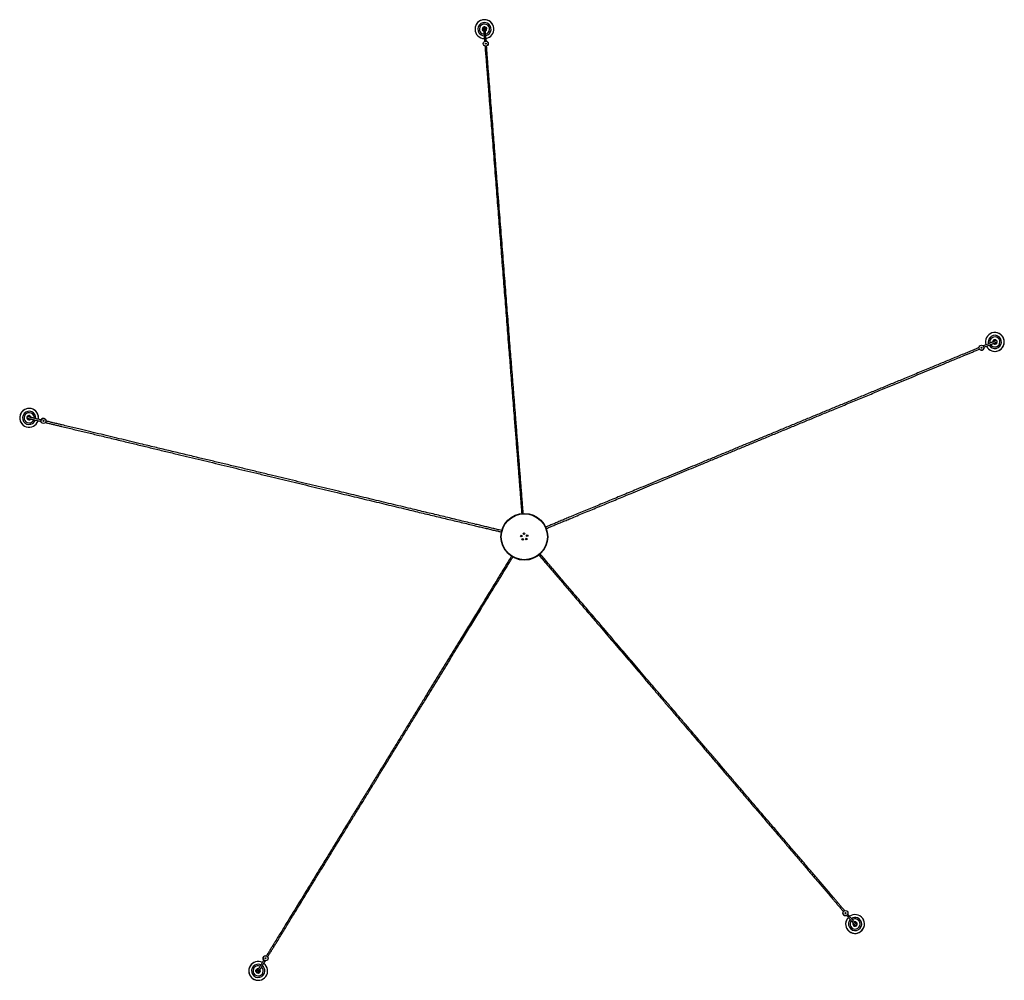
# Model space of a CAD drawing. Header units: millimetres. Extents: x 371 to 997, y 409 to 681.
# Tile 9 of 14: x 610 to 767, y 527 to 681. Entities that reach past the tile are written whole.
import ezdxf

# ---------------------------------------------------------------- set-up
doc = ezdxf.new("R2010")
doc.units = ezdxf.units.MM

msp = doc.modelspace()

# ---------------------------------------------------------------- linework, layer by layer
at = {"color": 7, "linetype": 'Continuous', "lineweight": 25}
for p, q in [((683.99, 679.05), (684.02, 679.01)), ((684.01, 679.13), (684.02, 679.12)), ((684.31, 679.16), (684.29, 679.18)), ((684.31, 679.15), (684.29, 679.18)), ((684.4, 679.43), (684.5, 679.26)), ((684.48, 679.2), (684.49, 679.19)), ((684.49, 679.19), (684.48, 679.2)), ((684.49, 679.23), (684.5, 679.24)), ((684.49, 679.2), (684.49, 679.2)), ((684.5, 679.24), (684.51, 679.23)), ((684.12, 677.14), (684.11, 677.13)), ((684.53, 677.19), (684.53, 677.19)), ((684.61, 676.5), (684.62, 676.51)), ((764.03, 628.39), (764.02, 628.4)), ((765.81, 629.11), (765.78, 629.07)), ((766.01, 628.84), (766.03, 628.87)), ((766.01, 628.84), (766.03, 628.87)), ((766.1, 628.69), (766.1, 628.68)), ((766.1, 628.68), (766.11, 628.69)), ((766.14, 628.69), (766.15, 628.68)), ((766.15, 628.68), (766.14, 628.67)), ((766.3, 628.84), (766.17, 628.69)), ((763.58, 627.73), (763.59, 627.73)), ((764.21, 628.02), (764.21, 628.02)), ((610.97, 617.17), (611.17, 617.22)), ((611.19, 617.21), (611.2, 617.22)), ((611.2, 617.2), (611.19, 617.21)), ((611.22, 617.18), (611.23, 617.19)), ((611.23, 617.19), (611.22, 617.18)), ((611.2, 617), (611.17, 616.99)), ((611.21, 617), (611.17, 616.99)), ((611.21, 616.66), (611.26, 616.68)), ((613.07, 616.2), (613.08, 616.19)), ((613.15, 616.61), (613.15, 616.6)), ((613.82, 616.47), (613.82, 616.48)), ((690.37, 598.26), (690.37, 598.25)), ((690.62, 598.27), (690.62, 598.28)), ((690.95, 598.08), (690.94, 598.08)), ((690.02, 597.77), (690.03, 597.76)), ((690.08, 598.01), (690.07, 598.01)), ((690.17, 597.42), (690.16, 597.41)), ((690.38, 597.28), (690.38, 597.29)), ((690.76, 597.32), (690.76, 597.31)), ((690.95, 597.47), (690.95, 597.48)), ((691.03, 597.84), (691.04, 597.85)), ((741.6, 537.56), (741.6, 537.54)), ((742.07, 537.05), (742.07, 537.05)), ((742.37, 537.33), (742.37, 537.35)), ((743.29, 535.45), (743.28, 535.45)), ((743.28, 535.45), (743.29, 535.45)), ((743.29, 535.41), (743.28, 535.41)), ((743.3, 535.42), (743.29, 535.41)), ((743.5, 535.32), (743.31, 535.39)), ((743.4, 535.59), (743.44, 535.58)), ((743.41, 535.59), (743.44, 535.58)), ((743.6, 535.87), (743.55, 535.88)), ((743.63, 535.78), (743.62, 535.79)), ((649.05, 530.59), (649.03, 530.59)), ((648.71, 529.99), (648.71, 529.99)), ((649.07, 529.8), (649.08, 529.8)), ((647.5, 528.1), (647.51, 528.3)), ((647.53, 528.32), (647.52, 528.33)), ((647.54, 528.32), (647.53, 528.32)), ((647.57, 528.34), (647.56, 528.35)), ((647.56, 528.35), (647.56, 528.34)), ((647.73, 528.27), (647.73, 528.24)), ((647.73, 528.27), (647.73, 528.24)), ((647.98, 528.12), (647.99, 528.13)), ((648.05, 528.17), (648.05, 528.22))]:
    msp.add_line(p, q, dxfattribs=at)
at = {"color": 8, "linetype": 'Continuous', "lineweight": 25}
for p, q in [((684.49, 679.19), (684.48, 679.21)), ((766.1, 628.68), (766.11, 628.69)), ((611.23, 617.19), (611.21, 617.18)), ((743.28, 535.45), (743.3, 535.44)), ((647.56, 528.35), (647.56, 528.33))]:
    msp.add_line(p, q, dxfattribs=at)
at = {"color": 7, "linetype": 'Continuous', "lineweight": 25, "flags": 128}
for points in [[(684.02, 678.98), (684.01, 678.99), (683.97, 679.03)], [(684.17, 677.17), (684.16, 677.16), (684.12, 677.14)], [(684.53, 677.19), (684.47, 677.21), (684.41, 677.22)], [(764.08, 628.36), (764.07, 628.37), (764.03, 628.39)], [(764.21, 628.02), (764.21, 628.09), (764.2, 628.14)], [(765.75, 629.06), (765.76, 629.07), (765.79, 629.13)], [(611.29, 616.67), (611.28, 616.66), (611.22, 616.64)], [(613.05, 616.26), (613.06, 616.24), (613.07, 616.2)], [(613.15, 616.6), (613.11, 616.55), (613.08, 616.5)], [(742.07, 537.05), (742.13, 537.07), (742.18, 537.09)], [(742.35, 537.27), (742.36, 537.29), (742.37, 537.33)], [(743.53, 535.9), (743.55, 535.9), (743.61, 535.89)], [(648.71, 529.99), (648.75, 529.94), (648.78, 529.9)], [(649.01, 529.8), (649.03, 529.8), (649.07, 529.8)], [(648.07, 528.25), (648.07, 528.23), (648.08, 528.17)]]:
    msp.add_lwpolyline(points, dxfattribs=at)
at = {"color": 7, "linetype": 'Continuous', "lineweight": 25}
for centre, radius in [((684.36, 676.82), 0.4), ((684.36, 676.82), 0.075), ((763.8, 628.07), 0.4), ((763.8, 628.07), 0.075), ((613.45, 616.33), 0.4), ((613.45, 616.33), 0.075), ((690.53, 597.77), 3.75), ((690.53, 597.77), 3.7), ((690.53, 597.77), 3.69), ((690.49, 598.26), 0.125), ((690.99, 597.96), 0.125), ((690.05, 597.89), 0.125), ((690.28, 597.35), 0.125), ((690.53, 597.77), 0.000692), ((690.85, 597.4), 0.125), ((741.99, 537.45), 0.4), ((741.99, 537.45), 0.075), ((649.07, 530.2), 0.4), ((649.07, 530.2), 0.075)]:
    msp.add_circle(centre, radius, dxfattribs=at)
for centre, radius, start, end in [((684.14, 679.14), 1.51, 90, 269.7266), ((684.14, 679.14), 1.06, 281.2974, 213.1576), ((684.14, 679.14), 1.51, 279.2638, 90), ((684.14, 679.14), 1.06, 213.1576, 267.7122), ((684.14, 679.14), 0.35, 110.1888, 213.1576), ((684.14, 679.14), 0.325, 115.3591, 213.1576), ((684.14, 679.14), 0.35, 213.1576, 253.4847), ((684.14, 679.14), 0.325, 213.1576, 251.396), ((684.14, 679.14), 0.2, 134.09, 213.1576), ((684.14, 679.14), 0.175, 141.258, 213.1576), ((684.14, 679.14), 0.35, 295.5261, 80.3031), ((684.14, 679.14), 0.325, 297.4945, 73.7669), ((684.14, 679.14), 0.2, 313.9, 55.4462), ((684.14, 679.14), 0.175, 321.0355, 47.0894), ((684.35, 679.4), 0.05, 33.1576, 95.947), ((684.46, 679.24), 0.05, 303.1779, 311.1274), ((684.46, 679.24), 0.05, 355.5793, 33.1576), ((684.38, 676.83), 0.396, 328.8307, 85.2675), ((684.37, 676.83), 0.4, 308.6288, 66.2112), ((765.94, 629), 1.51, 288, 197.738), ((765.94, 629), 1.06, 141.1576, 195.7122), ((765.94, 629), 1.06, 209.2974, 141.1576), ((763.82, 628.05), 0.396, 256.8641, 13.2675), ((765.94, 629), 1.51, 207.2506, 288), ((765.94, 629), 0.35, 141.1576, 181.4847), ((765.94, 629), 0.325, 141.1576, 179.396), ((765.94, 629), 0.35, 38.1888, 141.1576), ((765.94, 629), 0.325, 43.3591, 141.1576), ((765.94, 629), 0.35, 223.5261, 8.3031), ((765.94, 629), 0.325, 225.4945, 1.7669), ((765.94, 629), 0.2, 62.09, 141.1576), ((765.94, 629), 0.175, 69.258, 141.1576), ((765.94, 629), 0.2, 241.9, 343.4462), ((765.94, 629), 0.175, 249.0355, 335.0894), ((766.13, 628.72), 0.05, 231.1779, 239.1274), ((766.13, 628.72), 0.05, 283.5793, 321.1576), ((766.26, 628.87), 0.05, 321.1576, 23.947), ((763.81, 628.06), 0.4, 236.6288, 354.2112), ((611.17, 616.83), 1.51, 72, 341.738), ((611.17, 616.83), 1.06, 353.2974, 285.1576), ((611.17, 616.83), 0.35, 7.5261, 152.3031), ((611.17, 616.83), 0.325, 9.4945, 145.7669), ((610.99, 617.12), 0.05, 105.1576, 167.947), ((611.17, 616.83), 0.2, 25.9, 127.4462), ((611.17, 616.83), 0.175, 33.0355, 119.0894), ((611.18, 617.17), 0.05, 67.5793, 105.1576), ((611.18, 617.17), 0.05, 15.1779, 23.1274), ((611.17, 616.83), 1.51, 351.2506, 72), ((611.17, 616.83), 0.35, 182.1888, 285.1576), ((611.17, 616.83), 0.325, 187.3591, 285.1576), ((611.17, 616.83), 0.2, 206.09, 285.1576), ((611.17, 616.83), 0.175, 213.258, 285.1576), ((611.17, 616.83), 0.325, 285.1576, 323.396), ((611.17, 616.83), 0.35, 285.1576, 325.4847), ((611.17, 616.83), 1.06, 285.1576, 339.7122), ((613.44, 616.35), 0.396, 47.2875, 157.266), ((613.44, 616.34), 0.4, 20.6288, 138.2112), ((741.98, 537.44), 0.4, 164.6288, 282.2112), ((741.98, 537.43), 0.396, 191.2875, 301.266), ((743.54, 535.7), 1.51, 135.2638, 306), ((743.54, 535.7), 1.06, 137.2974, 69.1576), ((743.54, 535.7), 1.51, 306, 125.7266), ((743.54, 535.7), 1.06, 69.1576, 123.7122), ((743.54, 535.7), 0.35, 151.5261, 296.3031), ((743.54, 535.7), 0.325, 153.4945, 289.7669), ((743.33, 535.43), 0.05, 159.1779, 167.1274), ((743.33, 535.43), 0.05, 211.5793, 249.1576), ((743.54, 535.7), 0.2, 169.9, 271.4462), ((743.54, 535.7), 0.175, 177.0355, 263.0894), ((743.54, 535.7), 0.35, 69.1576, 109.4847), ((743.54, 535.7), 0.325, 69.1576, 107.396), ((743.51, 535.36), 0.05, 249.1576, 311.947), ((743.54, 535.7), 0.175, 357.258, 69.1576), ((743.54, 535.7), 0.2, 350.09, 69.1576), ((743.54, 535.7), 0.325, 331.3591, 69.1576), ((743.54, 535.7), 0.35, 326.1888, 69.1576), ((649.04, 530.19), 0.396, 111.3653, 229.2679), ((649.05, 530.19), 0.4, 92.6288, 210.2112), ((647.88, 528.18), 1.51, 63.2638, 234), ((647.88, 528.18), 1.06, 65.2974, 357.1576), ((647.88, 528.18), 1.51, 234, 53.7266), ((647.88, 528.18), 1.06, 357.1576, 51.7122), ((647.55, 528.1), 0.05, 177.1576, 239.947), ((647.56, 528.3), 0.05, 139.5793, 177.1576), ((647.88, 528.18), 0.35, 79.5261, 224.3031), ((647.88, 528.18), 0.325, 81.4945, 217.7669), ((647.56, 528.3), 0.05, 87.1779, 95.1274), ((647.88, 528.18), 0.2, 97.9, 199.4462), ((647.88, 528.18), 0.175, 105.0355, 191.0894), ((647.88, 528.18), 0.35, 254.1888, 357.1576), ((647.88, 528.18), 0.325, 259.3591, 357.1576), ((647.88, 528.18), 0.2, 278.09, 357.1576), ((647.88, 528.18), 0.175, 285.258, 357.1576), ((647.88, 528.18), 0.325, 357.1576, 35.396), ((647.88, 528.18), 0.35, 357.1576, 37.4847)]:
    msp.add_arc(centre, radius, start, end, dxfattribs=at)
at = {"color": 8, "linetype": 'Continuous', "lineweight": 25}
for centre, radius, start, end in [((684.14, 679.14), 1.51, 279.2405, 180), ((684.14, 679.14), 1.51, 180, 269.7517), ((684.14, 679.14), 0.813, 283.4229, 213.1576), ((684.14, 679.14), 0.813, 213.1576, 265.6242), ((765.94, 629), 1.51, 108, 197.7517), ((765.94, 629), 1.51, 207.2405, 108), ((765.94, 629), 0.813, 211.4229, 141.1576), ((765.94, 629), 0.812, 141.1576, 193.6242), ((611.17, 616.83), 1.51, 351.2405, 252), ((611.17, 616.83), 0.813, 355.4229, 285.1576), ((611.17, 616.83), 1.51, 252, 341.7517), ((611.17, 616.83), 0.813, 285.1576, 337.6242), ((743.54, 535.7), 1.51, 135.2405, 36), ((743.54, 535.7), 1.51, 36, 125.7517), ((743.54, 535.7), 0.812, 139.4229, 69.1576), ((743.54, 535.7), 0.812, 69.1576, 121.6242), ((647.88, 528.18), 1.51, 63.2405, 324), ((647.88, 528.18), 0.813, 67.4229, 357.1576), ((647.88, 528.18), 0.813, 357.1576, 49.6242), ((647.88, 528.18), 1.51, 324, 53.7517)]:
    msp.add_arc(centre, radius, start, end, dxfattribs=at)
at = {"color": 7, "linetype": 'Continuous', "lineweight": 25}
for points, knots in [([(684.24, 679.4), (684.24, 679.41), (684.23, 679.44), (684.21, 679.47), (684.18, 679.5), (684.15, 679.51), (684.13, 679.51), (684.12, 679.51), (684.09, 679.51), (684.06, 679.5), (684.04, 679.49), (684.01, 679.46), (683.99, 679.42), (683.99, 679.39), (683.99, 679.38)], [0, 0, 0, 0, 0.1072595, 0.2001264, 0.3397697, 0.4260772, 0.4532947, 0.4747657, 0.5306424, 0.6250453, 0.6929533, 0.7776758, 0.8805426, 1, 1, 1, 1]), ([(683.99, 679.38), (683.99, 679.38), (683.99, 679.38), (683.99, 679.36), (683.99, 679.34), (684, 679.31), (684, 679.28), (684, 679.23), (684.01, 679.19), (684.01, 679.14), (684.02, 679.08), (684.02, 679.01), (684.03, 678.94), (684.03, 678.85), (684.04, 678.73), (684.06, 678.56), (684.07, 678.34), (684.09, 678.09), (684.12, 677.8), (684.14, 677.49), (684.16, 677.28), (684.17, 677.17), (684.17, 677.17)], [0, 0, 0, 0, 0.072727, 0.153021, 0.224222, 0.28712, 0.342454, 0.390909, 0.433096, 0.475096, 0.51169, 0.548481, 0.585751, 0.623413, 0.661436, 0.718586, 0.774491, 0.830209, 0.886618, 0.942786, 0.999324, 1, 1, 1, 1]), ([(684.41, 677.22), (684.41, 677.31), (684.39, 677.51), (684.37, 677.8), (684.34, 678.09), (684.32, 678.35), (684.31, 678.54), (684.3, 678.68), (684.29, 678.78), (684.28, 678.87), (684.28, 678.95), (684.27, 679.03), (684.26, 679.11), (684.26, 679.18), (684.25, 679.24), (684.25, 679.29), (684.25, 679.34), (684.24, 679.37), (684.24, 679.39), (684.24, 679.4), (684.24, 679.4), (684.24, 679.4)], [0, 0, 0, 0, 0.048805, 0.10571, 0.161756, 0.218254, 0.274404, 0.309784, 0.343576, 0.375763, 0.407319, 0.445188, 0.491371, 0.537374, 0.590757, 0.652365, 0.723156, 0.785912, 0.855541, 0.932612, 1, 1, 1, 1]), ([(684.29, 679.18), (684.28, 679.19), (684.27, 679.21), (684.26, 679.23), (684.25, 679.24)], [0, 0, 0, 0, 0.649859, 1, 1, 1, 1]), ([(684.35, 679.46), (684.35, 679.45), (684.35, 679.44), (684.35, 679.43), (684.35, 679.43)], [0, 0, 0, 0, 0.500207, 1, 1, 1, 1]), ([(684.51, 679.23), (684.51, 679.23), (684.51, 679.23), (684.51, 679.24), (684.5, 679.25), (684.48, 679.28), (684.45, 679.31), (684.42, 679.35), (684.4, 679.39), (684.37, 679.42), (684.36, 679.44), (684.35, 679.45), (684.35, 679.45), (684.35, 679.45)], [0, 0, 0, 0, 0.016179, 0.115473, 0.217808, 0.320158, 0.424989, 0.530491, 0.637118, 0.745336, 0.853647, 0.964174, 1, 1, 1, 1]), ([(684.43, 679.32), (684.43, 679.33), (684.42, 679.34), (684.4, 679.37), (684.37, 679.4), (684.36, 679.42), (684.35, 679.43), (684.35, 679.43), (684.35, 679.43)], [0, 0, 0, 0, 0.0437521, 0.2681621, 0.492572, 0.716982, 0.941392, 1, 1, 1, 1]), ([(684.5, 679.24), (684.5, 679.24), (684.5, 679.24), (684.48, 679.26), (684.46, 679.29), (684.45, 679.31), (684.44, 679.31)], [0, 0, 0, 0, 0.2304577, 0.5423782, 0.8542986, 1, 1, 1, 1]), ([(684.49, 679.23), (684.49, 679.23), (684.49, 679.23), (684.47, 679.25), (684.46, 679.27), (684.45, 679.28)], [0, 0, 0, 0, 0.3795404, 0.759369, 1, 1, 1, 1]), ([(684.5, 679.2), (684.5, 679.2), (684.49, 679.21), (684.49, 679.22), (684.49, 679.23)], [0, 0, 0, 0, 0.516794, 1, 1, 1, 1]), ([(684.53, 677.19), (684.53, 677.19), (684.52, 677.19), (684.5, 677.2), (684.46, 677.21), (684.41, 677.22), (684.36, 677.22), (684.32, 677.22), (684.28, 677.21), (684.24, 677.2), (684.23, 677.2), (684.23, 677.2), (684.23, 677.2)], [0, 0, 0, 0, 0.1021274, 0.2040731, 0.3106445, 0.4207708, 0.5261068, 0.6262693, 0.7279385, 0.8355607, 0.9454885, 1, 1, 1, 1]), ([(684.22, 676.44), (684.24, 676.28), (684.26, 675.93), (684.3, 675.4), (684.35, 674.86), (684.39, 674.32), (684.45, 673.62), (684.51, 672.76), (684.59, 671.77), (684.67, 670.78), (684.75, 669.8), (684.82, 668.82), (684.93, 667.41), (685.08, 665.57), (685.25, 663.38), (685.42, 661.26), (685.58, 659.22), (685.74, 657.16), (685.9, 655.16), (686.05, 653.22), (686.2, 651.34), (686.35, 649.44), (686.5, 647.53), (686.65, 645.61), (686.8, 643.67), (686.95, 641.71), (687.1, 639.78), (687.25, 637.89), (687.4, 636.03), (687.55, 634.16), (687.69, 632.28), (687.84, 630.4), (687.98, 628.6), (688.12, 626.88), (688.25, 625.26), (688.37, 623.63), (688.5, 622.01), (688.63, 620.39), (688.76, 618.78), (688.87, 617.29), (688.98, 615.92), (689.08, 614.68), (689.18, 613.44), (689.27, 612.22), (689.37, 611.01), (689.46, 609.83), (689.55, 608.67), (689.64, 607.53), (689.72, 606.5), (689.79, 605.59), (689.86, 604.78), (689.92, 604), (689.98, 603.25), (690.03, 602.55), (690.07, 602.02), (690.1, 601.67), (690.11, 601.54), (690.11, 601.49)], [0, 0, 0, 0, 0.006138, 0.013035, 0.020017, 0.027078, 0.034118, 0.04753, 0.06106, 0.074511, 0.088074, 0.101597, 0.11511, 0.147051, 0.179008, 0.207489, 0.236022, 0.264503, 0.293009, 0.318426, 0.343869, 0.369276, 0.394701, 0.420106, 0.445514, 0.470927, 0.496323, 0.52002, 0.543707, 0.567397, 0.591102, 0.614794, 0.638507, 0.658839, 0.679159, 0.699502, 0.719855, 0.740191, 0.760552, 0.780928, 0.796886, 0.812851, 0.828841, 0.844827, 0.860785, 0.876482, 0.892194, 0.90788, 0.923541, 0.935427, 0.947306, 0.959155, 0.970854, 0.982119, 0.992944, 0.997453, 1, 1, 1, 1]), ([(690.36, 601.51), (690.35, 601.65), (690.32, 602.01), (690.28, 602.63), (690.22, 603.37), (690.16, 604.14), (690.09, 604.94), (690.02, 605.85), (689.94, 606.88), (689.85, 608.03), (689.76, 609.21), (689.66, 610.4), (689.57, 611.61), (689.48, 612.82), (689.38, 614.03), (689.28, 615.26), (689.18, 616.61), (689.06, 618.1), (688.93, 619.72), (688.81, 621.34), (688.68, 622.97), (688.55, 624.6), (688.42, 626.24), (688.28, 627.96), (688.14, 629.77), (687.99, 631.67), (687.84, 633.56), (687.7, 635.44), (687.55, 637.31), (687.4, 639.25), (687.24, 641.25), (687.08, 643.31), (686.92, 645.35), (686.76, 647.37), (686.6, 649.38), (686.44, 651.49), (686.26, 653.69), (686.08, 655.99), (685.9, 658.28), (685.74, 660.36), (685.59, 662.25), (685.46, 663.95), (685.32, 665.65), (685.19, 667.35), (685.05, 669.06), (684.94, 670.53), (684.84, 671.76), (684.76, 672.74), (684.7, 673.6), (684.64, 674.34), (684.59, 674.94), (684.54, 675.54), (684.51, 676.04), (684.48, 676.34), (684.47, 676.44)], [0, 0, 0, 0, 0.00734, 0.019146, 0.031029, 0.042944, 0.054867, 0.066776, 0.082825, 0.098904, 0.114961, 0.131011, 0.147093, 0.162883, 0.178643, 0.194416, 0.2102, 0.23068, 0.251137, 0.271613, 0.292073, 0.312514, 0.332967, 0.353411, 0.37724, 0.401082, 0.424907, 0.448728, 0.472556, 0.496366, 0.523048, 0.549724, 0.576399, 0.603087, 0.62976, 0.656467, 0.687918, 0.71941, 0.75088, 0.782383, 0.806244, 0.830117, 0.853974, 0.877838, 0.901706, 0.925493, 0.938867, 0.95213, 0.965425, 0.973237, 0.980943, 0.988688, 0.996358, 1, 1, 1, 1]), ([(763.4, 628.08), (763.25, 628.02), (762.93, 627.89), (762.44, 627.68), (761.93, 627.48), (761.43, 627.27), (760.78, 627), (759.99, 626.67), (759.07, 626.29), (758.15, 625.91), (757.25, 625.53), (756.34, 625.16), (755.04, 624.62), (753.33, 623.91), (751.3, 623.07), (749.33, 622.26), (747.44, 621.47), (745.53, 620.68), (743.68, 619.91), (741.88, 619.17), (740.14, 618.45), (738.38, 617.72), (736.61, 616.99), (734.83, 616.25), (733.03, 615.5), (731.21, 614.75), (729.43, 614.01), (727.67, 613.29), (725.95, 612.57), (724.22, 611.86), (722.48, 611.13), (720.73, 610.41), (719.06, 609.72), (717.47, 609.06), (715.97, 608.44), (714.46, 607.82), (712.96, 607.19), (711.46, 606.57), (709.96, 605.95), (708.58, 605.38), (707.32, 604.86), (706.16, 604.38), (705.02, 603.91), (703.88, 603.44), (702.77, 602.97), (701.67, 602.52), (700.59, 602.07), (699.54, 601.64), (698.59, 601.24), (697.74, 600.89), (696.99, 600.58), (696.26, 600.28), (695.57, 599.99), (694.92, 599.72), (694.43, 599.52), (694.11, 599.39), (693.98, 599.34), (693.94, 599.32)], [0, 0, 0, 0, 0.006138, 0.013035, 0.020016, 0.027077, 0.034116, 0.047528, 0.061057, 0.074508, 0.08807, 0.101593, 0.115106, 0.147046, 0.179001, 0.207481, 0.236013, 0.264493, 0.292998, 0.318414, 0.343855, 0.369261, 0.394686, 0.420089, 0.445496, 0.470909, 0.496303, 0.519999, 0.543685, 0.567375, 0.591079, 0.61477, 0.638482, 0.658814, 0.679133, 0.699475, 0.719827, 0.740162, 0.760523, 0.780898, 0.796855, 0.812819, 0.828809, 0.844794, 0.860751, 0.876448, 0.892159, 0.907844, 0.923505, 0.93539, 0.947268, 0.959117, 0.970816, 0.98208, 0.992905, 0.997414, 1, 1, 1, 1]), ([(766.12, 629.21), (766.12, 629.21), (766.12, 629.21), (766.11, 629.2), (766.09, 629.2), (766.06, 629.18), (766.03, 629.17), (765.99, 629.15), (765.95, 629.14), (765.9, 629.12), (765.85, 629.09), (765.78, 629.07), (765.71, 629.04), (765.63, 629.01), (765.52, 628.96), (765.37, 628.9), (765.16, 628.81), (764.93, 628.71), (764.66, 628.6), (764.38, 628.49), (764.18, 628.4), (764.08, 628.36), (764.08, 628.36)], [0, 0, 0, 0, 0.072727, 0.153021, 0.224222, 0.28712, 0.342454, 0.390909, 0.433096, 0.475096, 0.51169, 0.548481, 0.585751, 0.623413, 0.661436, 0.718586, 0.774491, 0.830209, 0.886618, 0.942786, 0.999324, 1, 1, 1, 1]), ([(764.21, 628.02), (764.21, 628.02), (764.21, 628.03), (764.21, 628.05), (764.21, 628.09), (764.2, 628.14), (764.19, 628.19), (764.17, 628.23), (764.15, 628.27), (764.13, 628.3), (764.12, 628.31), (764.12, 628.31), (764.12, 628.31)], [0, 0, 0, 0, 0.102127, 0.204073, 0.310644, 0.420771, 0.526107, 0.626269, 0.727938, 0.835561, 0.945489, 1, 1, 1, 1]), ([(764.2, 628.14), (764.28, 628.18), (764.47, 628.25), (764.74, 628.37), (765.01, 628.48), (765.24, 628.57), (765.42, 628.65), (765.56, 628.7), (765.65, 628.74), (765.73, 628.78), (765.81, 628.81), (765.88, 628.84), (765.95, 628.87), (766.01, 628.89), (766.07, 628.92), (766.12, 628.94), (766.16, 628.96), (766.19, 628.97), (766.21, 628.97), (766.22, 628.98), (766.22, 628.98), (766.22, 628.98)], [0, 0, 0, 0, 0.048805, 0.10571, 0.161756, 0.218254, 0.274404, 0.309784, 0.343576, 0.375763, 0.407319, 0.445188, 0.491371, 0.537374, 0.590757, 0.652365, 0.723156, 0.785912, 0.855541, 0.932612, 1, 1, 1, 1]), ([(766.03, 628.87), (766.04, 628.88), (766.05, 628.89), (766.06, 628.91), (766.07, 628.92)], [0, 0, 0, 0, 0.649859, 1, 1, 1, 1]), ([(766.11, 628.68), (766.11, 628.68), (766.12, 628.68), (766.13, 628.68), (766.14, 628.69)], [0, 0, 0, 0, 0.516794, 1, 1, 1, 1]), ([(766.22, 628.98), (766.23, 628.98), (766.25, 629), (766.28, 629.03), (766.3, 629.07), (766.3, 629.1), (766.29, 629.12), (766.29, 629.13), (766.28, 629.16), (766.27, 629.18), (766.24, 629.2), (766.21, 629.22), (766.17, 629.22), (766.14, 629.21), (766.12, 629.21)], [0, 0, 0, 0, 0.10726, 0.200126, 0.33977, 0.426077, 0.453295, 0.474766, 0.530642, 0.625045, 0.692953, 0.777676, 0.880543, 1, 1, 1, 1]), ([(766.15, 628.67), (766.14, 628.67), (766.14, 628.67), (766.15, 628.68), (766.16, 628.69), (766.18, 628.72), (766.2, 628.75), (766.23, 628.79), (766.26, 628.83), (766.28, 628.86), (766.3, 628.88), (766.31, 628.89), (766.3, 628.89), (766.3, 628.89)], [0, 0, 0, 0, 0.016179, 0.115473, 0.217808, 0.320158, 0.424989, 0.530491, 0.637118, 0.745336, 0.853647, 0.964174, 1, 1, 1, 1]), ([(766.14, 628.69), (766.14, 628.69), (766.14, 628.69), (766.15, 628.71), (766.16, 628.73), (766.17, 628.74)], [0, 0, 0, 0, 0.3795404, 0.759369, 1, 1, 1, 1]), ([(766.15, 628.68), (766.15, 628.68), (766.15, 628.69), (766.16, 628.71), (766.18, 628.74), (766.19, 628.76), (766.2, 628.76)], [0, 0, 0, 0, 0.230458, 0.542378, 0.854299, 1, 1, 1, 1]), ([(766.21, 628.77), (766.21, 628.78), (766.22, 628.79), (766.24, 628.82), (766.26, 628.86), (766.28, 628.88), (766.28, 628.89), (766.28, 628.89), (766.28, 628.88)], [0, 0, 0, 0, 0.043752, 0.268162, 0.492572, 0.716982, 0.941392, 1, 1, 1, 1]), ([(766.31, 628.9), (766.3, 628.9), (766.29, 628.89), (766.28, 628.89), (766.28, 628.89)], [0, 0, 0, 0, 0.500207, 1, 1, 1, 1]), ([(694.04, 599.09), (694.17, 599.14), (694.5, 599.28), (695.08, 599.52), (695.76, 599.8), (696.48, 600.1), (697.21, 600.4), (698.06, 600.75), (699.01, 601.15), (700.08, 601.59), (701.17, 602.04), (702.28, 602.5), (703.39, 602.96), (704.52, 603.43), (705.64, 603.89), (706.78, 604.36), (708.03, 604.88), (709.41, 605.45), (710.91, 606.07), (712.42, 606.7), (713.93, 607.32), (715.44, 607.95), (716.95, 608.58), (718.55, 609.24), (720.23, 609.93), (721.98, 610.66), (723.74, 611.39), (725.48, 612.11), (727.22, 612.83), (729.01, 613.57), (730.86, 614.34), (732.77, 615.13), (734.66, 615.91), (736.54, 616.69), (738.4, 617.46), (740.35, 618.27), (742.4, 619.11), (744.53, 620), (746.64, 620.87), (748.57, 621.67), (750.32, 622.4), (751.9, 623.05), (753.48, 623.7), (755.06, 624.36), (756.64, 625.01), (758, 625.58), (759.14, 626.05), (760.05, 626.43), (760.85, 626.76), (761.53, 627.04), (762.08, 627.27), (762.64, 627.5), (763.11, 627.69), (763.39, 627.81), (763.48, 627.84)], [0, 0, 0, 0, 0.007262, 0.019069, 0.030953, 0.042869, 0.054793, 0.066703, 0.082753, 0.098833, 0.114892, 0.130943, 0.147026, 0.162818, 0.178579, 0.194353, 0.210138, 0.230619, 0.251079, 0.271556, 0.292018, 0.31246, 0.332915, 0.35336, 0.377192, 0.401035, 0.424862, 0.448685, 0.472515, 0.496327, 0.52301, 0.549688, 0.576365, 0.603056, 0.629731, 0.65644, 0.687894, 0.719388, 0.750861, 0.782366, 0.806229, 0.830103, 0.853963, 0.877828, 0.901698, 0.925487, 0.938862, 0.952127, 0.965422, 0.973235, 0.980942, 0.988687, 0.996358, 1, 1, 1, 1]), ([(610.96, 617.01), (610.94, 617.01), (610.92, 617.02), (610.88, 617.01), (610.84, 616.99), (610.82, 616.96), (610.81, 616.94), (610.81, 616.93), (610.8, 616.91), (610.8, 616.88), (610.81, 616.85), (610.83, 616.82), (610.86, 616.79), (610.88, 616.77), (610.9, 616.77)], [0, 0, 0, 0, 0.10726, 0.200126, 0.33977, 0.426077, 0.453295, 0.474766, 0.530642, 0.625045, 0.692953, 0.777676, 0.880543, 1, 1, 1, 1]), ([(610.93, 617.13), (610.94, 617.13), (610.95, 617.13), (610.96, 617.12), (610.96, 617.12)], [0, 0, 0, 0, 0.500207, 1, 1, 1, 1]), ([(611.2, 617.22), (611.2, 617.22), (611.2, 617.22), (611.19, 617.22), (611.17, 617.21), (611.14, 617.2), (611.1, 617.19), (611.06, 617.17), (611.01, 617.16), (610.98, 617.15), (610.95, 617.14), (610.94, 617.13), (610.94, 617.13), (610.94, 617.13)], [0, 0, 0, 0, 0.016179, 0.115473, 0.217808, 0.320158, 0.424989, 0.530491, 0.637118, 0.745336, 0.853647, 0.964174, 1, 1, 1, 1]), ([(611.09, 617.17), (611.08, 617.17), (611.07, 617.16), (611.03, 617.15), (610.99, 617.14), (610.97, 617.13), (610.96, 617.12), (610.96, 617.12), (610.96, 617.12)], [0, 0, 0, 0, 0.043752, 0.268162, 0.492572, 0.716982, 0.941392, 1, 1, 1, 1]), ([(613.09, 616.5), (612.99, 616.52), (612.8, 616.57), (612.51, 616.64), (612.23, 616.71), (611.98, 616.77), (611.79, 616.81), (611.66, 616.84), (611.56, 616.87), (611.47, 616.89), (611.39, 616.91), (611.31, 616.93), (611.24, 616.94), (611.17, 616.96), (611.11, 616.98), (611.06, 616.99), (611.02, 617), (610.99, 617), (610.97, 617.01), (610.96, 617.01), (610.96, 617.01), (610.96, 617.01)], [0, 0, 0, 0, 0.048805, 0.10571, 0.161756, 0.218254, 0.274404, 0.309784, 0.343576, 0.375763, 0.407319, 0.445188, 0.491371, 0.537374, 0.590757, 0.652365, 0.723156, 0.785912, 0.855541, 0.932612, 1, 1, 1, 1]), ([(611.19, 617.21), (611.19, 617.21), (611.19, 617.21), (611.16, 617.2), (611.13, 617.19), (611.11, 617.18), (611.1, 617.18)], [0, 0, 0, 0, 0.230458, 0.542378, 0.854299, 1, 1, 1, 1]), ([(611.2, 617.2), (611.19, 617.2), (611.19, 617.2), (611.17, 617.19), (611.15, 617.18), (611.14, 617.18)], [0, 0, 0, 0, 0.37954, 0.759369, 1, 1, 1, 1]), ([(611.23, 617.19), (611.22, 617.19), (611.21, 617.2), (611.2, 617.2), (611.2, 617.2)], [0, 0, 0, 0, 0.516794, 1, 1, 1, 1]), ([(610.9, 616.77), (610.9, 616.77), (610.9, 616.77), (610.91, 616.77), (610.93, 616.76), (610.96, 616.75), (611, 616.75), (611.04, 616.74), (611.09, 616.72), (611.14, 616.71), (611.19, 616.7), (611.26, 616.68), (611.33, 616.67), (611.42, 616.64), (611.54, 616.62), (611.7, 616.58), (611.91, 616.53), (612.16, 616.47), (612.44, 616.4), (612.74, 616.33), (612.95, 616.28), (613.05, 616.25), (613.05, 616.25)], [0, 0, 0, 0, 0.072727, 0.153021, 0.224222, 0.28712, 0.342454, 0.390909, 0.433096, 0.475096, 0.51169, 0.548481, 0.585751, 0.623413, 0.661436, 0.718586, 0.774491, 0.830209, 0.886618, 0.942786, 0.999324, 1, 1, 1, 1]), ([(611.17, 616.99), (611.16, 616.99), (611.14, 616.98), (611.12, 616.98), (611.12, 616.97)], [0, 0, 0, 0, 0.649859, 1, 1, 1, 1]), ([(613.15, 616.6), (613.15, 616.6), (613.14, 616.6), (613.13, 616.58), (613.11, 616.55), (613.08, 616.5), (613.07, 616.46), (613.05, 616.41), (613.05, 616.37), (613.05, 616.34), (613.05, 616.32), (613.05, 616.32), (613.05, 616.32)], [0, 0, 0, 0, 0.102127, 0.204073, 0.310644, 0.420771, 0.526107, 0.626269, 0.727938, 0.835561, 0.945489, 1, 1, 1, 1]), ([(613.76, 616.08), (613.92, 616.04), (614.26, 615.96), (614.78, 615.84), (615.31, 615.71), (615.84, 615.58), (616.52, 615.42), (617.35, 615.22), (618.32, 614.99), (619.29, 614.75), (620.24, 614.53), (621.19, 614.3), (622.57, 613.97), (624.36, 613.54), (626.5, 613.02), (628.57, 612.53), (630.56, 612.05), (632.57, 611.56), (634.52, 611.1), (636.41, 610.64), (638.25, 610.2), (640.1, 609.76), (641.96, 609.31), (643.84, 608.86), (645.73, 608.4), (647.64, 607.95), (649.52, 607.49), (651.37, 607.05), (653.18, 606.61), (655, 606.18), (656.84, 605.74), (658.67, 605.29), (660.43, 604.87), (662.1, 604.47), (663.68, 604.09), (665.27, 603.71), (666.85, 603.33), (668.43, 602.95), (670, 602.57), (671.46, 602.22), (672.79, 601.9), (674, 601.61), (675.21, 601.32), (676.4, 601.04), (677.58, 600.75), (678.73, 600.48), (679.86, 600.21), (680.98, 599.94), (681.98, 599.7), (682.87, 599.48), (683.66, 599.29), (684.42, 599.11), (685.15, 598.94), (685.84, 598.77), (686.35, 598.65), (686.69, 598.57), (686.82, 598.54), (686.86, 598.53)], [0, 0, 0, 0, 0.006139, 0.013036, 0.020019, 0.027081, 0.034121, 0.047534, 0.061065, 0.074517, 0.088081, 0.101606, 0.11512, 0.147064, 0.179023, 0.207507, 0.236042, 0.264526, 0.293035, 0.318454, 0.343898, 0.369308, 0.394735, 0.420142, 0.445552, 0.470968, 0.496366, 0.520065, 0.543754, 0.567446, 0.591153, 0.614847, 0.638562, 0.658896, 0.679218, 0.699563, 0.719918, 0.740255, 0.760618, 0.780996, 0.796955, 0.812921, 0.828913, 0.8449, 0.860859, 0.876558, 0.892272, 0.907959, 0.923621, 0.935508, 0.947388, 0.959238, 0.970938, 0.982204, 0.99303, 0.997539, 1, 1, 1, 1]), ([(686.93, 598.77), (686.79, 598.8), (686.44, 598.88), (685.83, 599.03), (685.11, 599.2), (684.36, 599.38), (683.58, 599.57), (682.69, 599.78), (681.69, 600.02), (680.56, 600.29), (679.42, 600.57), (678.25, 600.85), (677.08, 601.13), (675.9, 601.42), (674.71, 601.7), (673.52, 601.99), (672.2, 602.3), (670.75, 602.65), (669.17, 603.03), (667.58, 603.41), (665.99, 603.79), (664.4, 604.18), (662.81, 604.56), (661.13, 604.96), (659.36, 605.39), (657.51, 605.83), (655.67, 606.27), (653.83, 606.71), (652, 607.15), (650.12, 607.61), (648.17, 608.08), (646.16, 608.56), (644.17, 609.04), (642.2, 609.51), (640.24, 609.98), (638.18, 610.47), (636.03, 610.99), (633.79, 611.53), (631.56, 612.06), (629.53, 612.55), (627.69, 612.99), (626.03, 613.39), (624.37, 613.79), (622.71, 614.19), (621.04, 614.59), (619.61, 614.94), (618.41, 615.22), (617.45, 615.45), (616.61, 615.66), (615.89, 615.83), (615.31, 615.97), (614.72, 616.11), (614.23, 616.23), (613.94, 616.3), (613.84, 616.32)], [0, 0, 0, 0, 0.007371, 0.019177, 0.031059, 0.042975, 0.054897, 0.066806, 0.082854, 0.098932, 0.114989, 0.131039, 0.14712, 0.16291, 0.178669, 0.194442, 0.210225, 0.230704, 0.251161, 0.271636, 0.292096, 0.312535, 0.332988, 0.353431, 0.37726, 0.401101, 0.424925, 0.448746, 0.472573, 0.496382, 0.523063, 0.549738, 0.576412, 0.603099, 0.629772, 0.656477, 0.687928, 0.719419, 0.750888, 0.78239, 0.80625, 0.830122, 0.853979, 0.877842, 0.901709, 0.925495, 0.938869, 0.952132, 0.965426, 0.973238, 0.980944, 0.988688, 0.996358, 1, 1, 1, 1]), ([(741.88, 537.84), (741.77, 537.96), (741.55, 538.22), (741.2, 538.63), (740.85, 539.04), (740.49, 539.46), (740.04, 539.99), (739.48, 540.64), (738.83, 541.4), (738.19, 542.15), (737.55, 542.9), (736.92, 543.65), (736, 544.72), (734.8, 546.13), (733.37, 547.8), (731.99, 549.42), (730.66, 550.98), (729.32, 552.55), (728.01, 554.07), (726.75, 555.55), (725.53, 556.98), (724.29, 558.43), (723.05, 559.89), (721.79, 561.36), (720.53, 562.84), (719.25, 564.33), (718, 565.8), (716.77, 567.24), (715.55, 568.66), (714.34, 570.09), (713.11, 571.52), (711.88, 572.96), (710.71, 574.33), (709.6, 575.64), (708.54, 576.88), (707.48, 578.12), (706.42, 579.35), (705.37, 580.59), (704.32, 581.82), (703.35, 582.96), (702.46, 584), (701.65, 584.95), (700.84, 585.89), (700.04, 586.83), (699.26, 587.74), (698.49, 588.65), (697.73, 589.53), (696.99, 590.4), (696.32, 591.18), (695.73, 591.88), (695.2, 592.5), (694.69, 593.1), (694.2, 593.67), (693.74, 594.2), (693.4, 594.61), (693.17, 594.87), (693.09, 594.97), (693.06, 595.01)], [0, 0, 0, 0, 0.006138, 0.013035, 0.020017, 0.027078, 0.034117, 0.047529, 0.061058, 0.074509, 0.088071, 0.101595, 0.115107, 0.147047, 0.179003, 0.207483, 0.236015, 0.264496, 0.293001, 0.318417, 0.343859, 0.369266, 0.39469, 0.420094, 0.445502, 0.470914, 0.496309, 0.520005, 0.543692, 0.567381, 0.591086, 0.614777, 0.638489, 0.658821, 0.679141, 0.699483, 0.719836, 0.740171, 0.760532, 0.780907, 0.796864, 0.812829, 0.828818, 0.844804, 0.860761, 0.876458, 0.89217, 0.907855, 0.923516, 0.935401, 0.94728, 0.959128, 0.970828, 0.982092, 0.992916, 0.997425, 1, 1, 1, 1]), ([(688.47, 594.65), (688.4, 594.53), (688.21, 594.22), (687.88, 593.69), (687.5, 593.06), (687.09, 592.4), (686.67, 591.72), (686.2, 590.94), (685.66, 590.06), (685.05, 589.07), (684.44, 588.06), (683.81, 587.04), (683.18, 586.01), (682.54, 584.98), (681.91, 583.94), (681.27, 582.89), (680.56, 581.73), (679.78, 580.46), (678.93, 579.08), (678.08, 577.69), (677.22, 576.29), (676.37, 574.9), (675.51, 573.5), (674.61, 572.03), (673.66, 570.48), (672.66, 568.86), (671.67, 567.24), (670.69, 565.63), (669.7, 564.03), (668.69, 562.37), (667.64, 560.66), (666.56, 558.9), (665.49, 557.16), (664.43, 555.43), (663.38, 553.71), (662.27, 551.91), (661.12, 550.02), (659.91, 548.05), (658.72, 546.1), (657.62, 544.32), (656.63, 542.7), (655.74, 541.25), (654.85, 539.79), (653.96, 538.34), (653.06, 536.88), (652.29, 535.62), (651.65, 534.57), (651.13, 533.73), (650.68, 532.99), (650.3, 532.37), (649.98, 531.85), (649.67, 531.34), (649.4, 530.91), (649.24, 530.65), (649.19, 530.57)], [0, 0, 0, 0, 0.0073558, 0.0191613, 0.0310443, 0.0429596, 0.0548819, 0.066791, 0.0828397, 0.0989181, 0.1149753, 0.131025, 0.1471063, 0.1628968, 0.1786564, 0.1944289, 0.210213, 0.2306921, 0.2511494, 0.2716243, 0.2920846, 0.3125247, 0.3329777, 0.3534209, 0.3772504, 0.4010913, 0.4249163, 0.4487369, 0.4725647, 0.4963744, 0.5230554, 0.549731, 0.5764053, 0.6030931, 0.629766, 0.656472, 0.687923, 0.7194149, 0.7508843, 0.7823861, 0.8062469, 0.8301195, 0.8539763, 0.8778399, 0.9017077, 0.9254938, 0.9388679, 0.9521313, 0.9654254, 0.9732373, 0.9809438, 0.9886878, 0.996358, 1, 1, 1, 1]), ([(649.4, 530.42), (649.48, 530.56), (649.66, 530.85), (649.94, 531.31), (650.23, 531.77), (650.51, 532.24), (650.88, 532.83), (651.32, 533.56), (651.85, 534.41), (652.36, 535.26), (652.88, 536.1), (653.39, 536.93), (654.13, 538.14), (655.09, 539.71), (656.24, 541.59), (657.35, 543.4), (658.43, 545.15), (659.5, 546.91), (660.55, 548.62), (661.57, 550.28), (662.55, 551.89), (663.55, 553.51), (664.55, 555.14), (665.56, 556.79), (666.58, 558.45), (667.6, 560.12), (668.61, 561.77), (669.6, 563.39), (670.58, 564.98), (671.56, 566.58), (672.54, 568.19), (673.53, 569.8), (674.48, 571.34), (675.37, 572.8), (676.23, 574.19), (677.08, 575.58), (677.93, 576.97), (678.78, 578.35), (679.62, 579.73), (680.4, 581.01), (681.12, 582.17), (681.77, 583.24), (682.42, 584.3), (683.06, 585.34), (683.69, 586.37), (684.31, 587.39), (684.92, 588.38), (685.52, 589.35), (686.06, 590.23), (686.54, 591.01), (686.96, 591.7), (687.37, 592.38), (687.76, 593.02), (688.13, 593.61), (688.41, 594.07), (688.59, 594.36), (688.66, 594.47), (688.68, 594.51)], [0, 0, 0, 0, 0.006139, 0.013036, 0.020018, 0.027079, 0.034119, 0.047532, 0.061062, 0.074513, 0.088077, 0.101601, 0.115114, 0.147056, 0.179014, 0.207496, 0.23603, 0.264512, 0.293019, 0.318437, 0.34388, 0.369288, 0.394714, 0.42012, 0.445529, 0.470943, 0.496339, 0.520037, 0.543725, 0.567416, 0.591122, 0.614815, 0.638528, 0.658861, 0.679182, 0.699525, 0.719879, 0.740216, 0.760578, 0.780954, 0.796912, 0.812878, 0.828869, 0.844855, 0.860813, 0.876512, 0.892224, 0.90791, 0.923572, 0.935458, 0.947337, 0.959186, 0.970887, 0.982152, 0.992977, 0.997486, 1, 1, 1, 1]), ([(692.87, 594.84), (692.96, 594.74), (693.19, 594.47), (693.6, 593.99), (694.08, 593.43), (694.58, 592.84), (695.1, 592.23), (695.69, 591.54), (696.36, 590.75), (697.11, 589.87), (697.88, 588.97), (698.66, 588.06), (699.44, 587.14), (700.23, 586.22), (701.02, 585.29), (701.82, 584.36), (702.7, 583.33), (703.67, 582.19), (704.73, 580.96), (705.78, 579.72), (706.85, 578.48), (707.91, 577.23), (708.97, 575.99), (710.09, 574.67), (711.27, 573.29), (712.51, 571.84), (713.74, 570.4), (714.97, 568.96), (716.19, 567.54), (717.45, 566.06), (718.75, 564.53), (720.09, 562.96), (721.42, 561.41), (722.74, 559.86), (724.05, 558.33), (725.42, 556.72), (726.86, 555.04), (728.36, 553.29), (729.84, 551.55), (731.2, 549.96), (732.43, 548.52), (733.54, 547.22), (734.65, 545.92), (735.75, 544.62), (736.87, 543.32), (737.82, 542.2), (738.63, 541.26), (739.27, 540.51), (739.83, 539.85), (740.3, 539.29), (740.69, 538.84), (741.09, 538.38), (741.41, 537.99), (741.61, 537.76), (741.67, 537.69)], [0, 0, 0, 0, 0.007293, 0.0191, 0.030983, 0.042899, 0.054823, 0.066732, 0.082782, 0.098861, 0.11492, 0.13097, 0.147053, 0.162844, 0.178605, 0.194378, 0.210163, 0.230644, 0.251102, 0.271579, 0.29204, 0.312481, 0.332936, 0.35338, 0.377211, 0.401054, 0.42488, 0.448702, 0.472532, 0.496343, 0.523025, 0.549703, 0.576379, 0.603068, 0.629743, 0.65645, 0.687903, 0.719397, 0.750869, 0.782372, 0.806235, 0.830109, 0.853967, 0.877832, 0.901701, 0.925489, 0.938864, 0.952128, 0.965423, 0.973236, 0.980943, 0.988687, 0.996358, 1, 1, 1, 1]), ([(742.07, 537.05), (742.07, 537.05), (742.07, 537.05), (742.1, 537.06), (742.14, 537.07), (742.18, 537.09), (742.22, 537.12), (742.26, 537.15), (742.29, 537.18), (742.31, 537.21), (742.32, 537.22), (742.32, 537.22), (742.32, 537.22)], [0, 0, 0, 0, 0.102127, 0.204073, 0.310644, 0.420771, 0.526107, 0.626269, 0.727938, 0.835561, 0.945489, 1, 1, 1, 1]), ([(742.18, 537.1), (742.24, 537.03), (742.37, 536.87), (742.56, 536.65), (742.75, 536.43), (742.92, 536.24), (743.04, 536.09), (743.13, 535.98), (743.2, 535.9), (743.26, 535.83), (743.31, 535.77), (743.36, 535.71), (743.41, 535.65), (743.46, 535.6), (743.5, 535.55), (743.53, 535.51), (743.56, 535.48), (743.58, 535.46), (743.59, 535.44), (743.6, 535.43), (743.6, 535.43), (743.6, 535.43)], [0, 0, 0, 0, 0.0488049, 0.1057104, 0.1617558, 0.2182539, 0.2744044, 0.3097842, 0.3435762, 0.3757634, 0.4073188, 0.445188, 0.4913714, 0.5373737, 0.590757, 0.6523655, 0.7231561, 0.7859118, 0.8555406, 0.9326118, 1, 1, 1, 1]), ([(743.79, 535.6), (743.79, 535.6), (743.79, 535.6), (743.78, 535.61), (743.77, 535.62), (743.75, 535.65), (743.72, 535.67), (743.7, 535.7), (743.67, 535.74), (743.63, 535.78), (743.6, 535.82), (743.55, 535.87), (743.5, 535.93), (743.44, 536), (743.37, 536.09), (743.26, 536.22), (743.11, 536.39), (742.95, 536.58), (742.76, 536.8), (742.56, 537.03), (742.42, 537.2), (742.35, 537.28), (742.35, 537.28)], [0, 0, 0, 0, 0.072727, 0.153021, 0.224222, 0.28712, 0.342454, 0.390909, 0.433096, 0.475096, 0.51169, 0.548481, 0.585751, 0.623413, 0.661436, 0.718586, 0.774491, 0.830209, 0.886618, 0.942786, 0.999324, 1, 1, 1, 1]), ([(743.28, 535.44), (743.28, 535.44), (743.29, 535.43), (743.29, 535.42), (743.3, 535.42)], [0, 0, 0, 0, 0.516794, 1, 1, 1, 1]), ([(743.28, 535.41), (743.28, 535.41), (743.28, 535.41), (743.29, 535.41), (743.31, 535.4), (743.34, 535.39), (743.38, 535.38), (743.43, 535.36), (743.47, 535.35), (743.51, 535.34), (743.53, 535.33), (743.55, 535.32), (743.55, 535.33), (743.55, 535.33)], [0, 0, 0, 0, 0.016179, 0.115473, 0.217808, 0.320158, 0.424989, 0.530491, 0.637118, 0.745336, 0.853647, 0.964174, 1, 1, 1, 1]), ([(743.3, 535.42), (743.3, 535.42), (743.3, 535.42), (743.33, 535.42), (743.35, 535.41), (743.36, 535.41)], [0, 0, 0, 0, 0.37954, 0.759369, 1, 1, 1, 1]), ([(743.3, 535.41), (743.3, 535.41), (743.3, 535.41), (743.33, 535.4), (743.36, 535.39), (743.38, 535.39), (743.39, 535.38)], [0, 0, 0, 0, 0.2304577, 0.5423782, 0.8542986, 1, 1, 1, 1]), ([(743.4, 535.38), (743.41, 535.38), (743.42, 535.37), (743.46, 535.36), (743.5, 535.35), (743.52, 535.35), (743.53, 535.34), (743.53, 535.35), (743.53, 535.35)], [0, 0, 0, 0, 0.043752, 0.268162, 0.492572, 0.716982, 0.941392, 1, 1, 1, 1]), ([(743.44, 535.58), (743.45, 535.57), (743.47, 535.57), (743.49, 535.56), (743.49, 535.56)], [0, 0, 0, 0, 0.649859, 1, 1, 1, 1]), ([(743.55, 535.32), (743.55, 535.33), (743.54, 535.33), (743.53, 535.34), (743.53, 535.35)], [0, 0, 0, 0, 0.500207, 1, 1, 1, 1]), ([(743.6, 535.43), (743.61, 535.42), (743.63, 535.41), (743.67, 535.39), (743.71, 535.39), (743.74, 535.4), (743.76, 535.4), (743.77, 535.41), (743.79, 535.43), (743.81, 535.45), (743.82, 535.48), (743.82, 535.52), (743.82, 535.56), (743.8, 535.58), (743.79, 535.6)], [0, 0, 0, 0, 0.10726, 0.200126, 0.33977, 0.426077, 0.453295, 0.474766, 0.530642, 0.625045, 0.692953, 0.777676, 0.880543, 1, 1, 1, 1]), ([(648.78, 529.9), (648.74, 529.82), (648.63, 529.65), (648.48, 529.4), (648.33, 529.16), (648.2, 528.94), (648.09, 528.77), (648.02, 528.65), (647.97, 528.56), (647.92, 528.49), (647.88, 528.42), (647.84, 528.35), (647.8, 528.29), (647.76, 528.23), (647.73, 528.17), (647.7, 528.13), (647.68, 528.09), (647.66, 528.06), (647.65, 528.05), (647.64, 528.04), (647.64, 528.04), (647.64, 528.04)], [0, 0, 0, 0, 0.048069, 0.105019, 0.161108, 0.217649, 0.273843, 0.309251, 0.343069, 0.375281, 0.40686, 0.444759, 0.490978, 0.537016, 0.590441, 0.652097, 0.722942, 0.785746, 0.855429, 0.93256, 1, 1, 1, 1]), ([(647.86, 527.91), (647.86, 527.91), (647.86, 527.91), (647.86, 527.92), (647.88, 527.94), (647.89, 527.96), (647.91, 527.99), (647.93, 528.03), (647.96, 528.07), (647.98, 528.11), (648.01, 528.16), (648.05, 528.22), (648.09, 528.28), (648.14, 528.36), (648.2, 528.46), (648.28, 528.61), (648.4, 528.79), (648.53, 529.01), (648.68, 529.26), (648.84, 529.52), (648.96, 529.7), (649.01, 529.8), (649.02, 529.8)], [0, 0, 0, 0, 0.072727, 0.153021, 0.224222, 0.28712, 0.342454, 0.390909, 0.433096, 0.475096, 0.51169, 0.548481, 0.585751, 0.623413, 0.661436, 0.718586, 0.774491, 0.830209, 0.886618, 0.942786, 0.999324, 1, 1, 1, 1]), ([(648.71, 529.99), (648.71, 529.99), (648.71, 529.99), (648.73, 529.97), (648.75, 529.94), (648.78, 529.9), (648.82, 529.87), (648.86, 529.85), (648.9, 529.83), (648.93, 529.82), (648.95, 529.81), (648.95, 529.81), (648.95, 529.81)], [0, 0, 0, 0, 0.102127, 0.204073, 0.310644, 0.420771, 0.526107, 0.626269, 0.727938, 0.835561, 0.945489, 1, 1, 1, 1]), ([(647.52, 528.33), (647.52, 528.33), (647.52, 528.33), (647.52, 528.33), (647.52, 528.3), (647.52, 528.27), (647.52, 528.23), (647.52, 528.18), (647.52, 528.14), (647.52, 528.1), (647.52, 528.07), (647.52, 528.05), (647.53, 528.06), (647.53, 528.06)], [0, 0, 0, 0, 0.016179, 0.115473, 0.217808, 0.320158, 0.424989, 0.530491, 0.637118, 0.745336, 0.853647, 0.964174, 1, 1, 1, 1]), ([(647.52, 528.05), (647.53, 528.05), (647.53, 528.06), (647.54, 528.07), (647.54, 528.08)], [0, 0, 0, 0, 0.500207, 1, 1, 1, 1]), ([(647.53, 528.32), (647.53, 528.32), (647.53, 528.32), (647.53, 528.29), (647.53, 528.26), (647.53, 528.23), (647.53, 528.22)], [0, 0, 0, 0, 0.230458, 0.542378, 0.854299, 1, 1, 1, 1]), ([(647.53, 528.21), (647.53, 528.21), (647.53, 528.19), (647.53, 528.15), (647.53, 528.11), (647.54, 528.08), (647.54, 528.07), (647.54, 528.08), (647.54, 528.08)], [0, 0, 0, 0, 0.043752, 0.268162, 0.492572, 0.716982, 0.941392, 1, 1, 1, 1]), ([(647.55, 528.35), (647.55, 528.34), (647.55, 528.33), (647.54, 528.33), (647.54, 528.32)], [0, 0, 0, 0, 0.516794, 1, 1, 1, 1]), ([(647.54, 528.32), (647.54, 528.32), (647.54, 528.32), (647.54, 528.29), (647.54, 528.27), (647.54, 528.26)], [0, 0, 0, 0, 0.37954, 0.759369, 1, 1, 1, 1]), ([(647.64, 528.04), (647.64, 528.03), (647.63, 528), (647.62, 527.96), (647.63, 527.92), (647.65, 527.89), (647.67, 527.88), (647.68, 527.87), (647.7, 527.86), (647.72, 527.85), (647.76, 527.85), (647.79, 527.85), (647.83, 527.87), (647.85, 527.89), (647.86, 527.91)], [0, 0, 0, 0, 0.10726, 0.200126, 0.33977, 0.426077, 0.453295, 0.474766, 0.530642, 0.625045, 0.692953, 0.777676, 0.880543, 1, 1, 1, 1]), ([(647.73, 528.24), (647.73, 528.22), (647.73, 528.2), (647.73, 528.18), (647.73, 528.18)], [0, 0, 0, 0, 0.649859, 1, 1, 1, 1])]:
    msp.add_open_spline(points, degree=3, knots=knots, dxfattribs=at)

doc.saveas('drawing.dxf')
